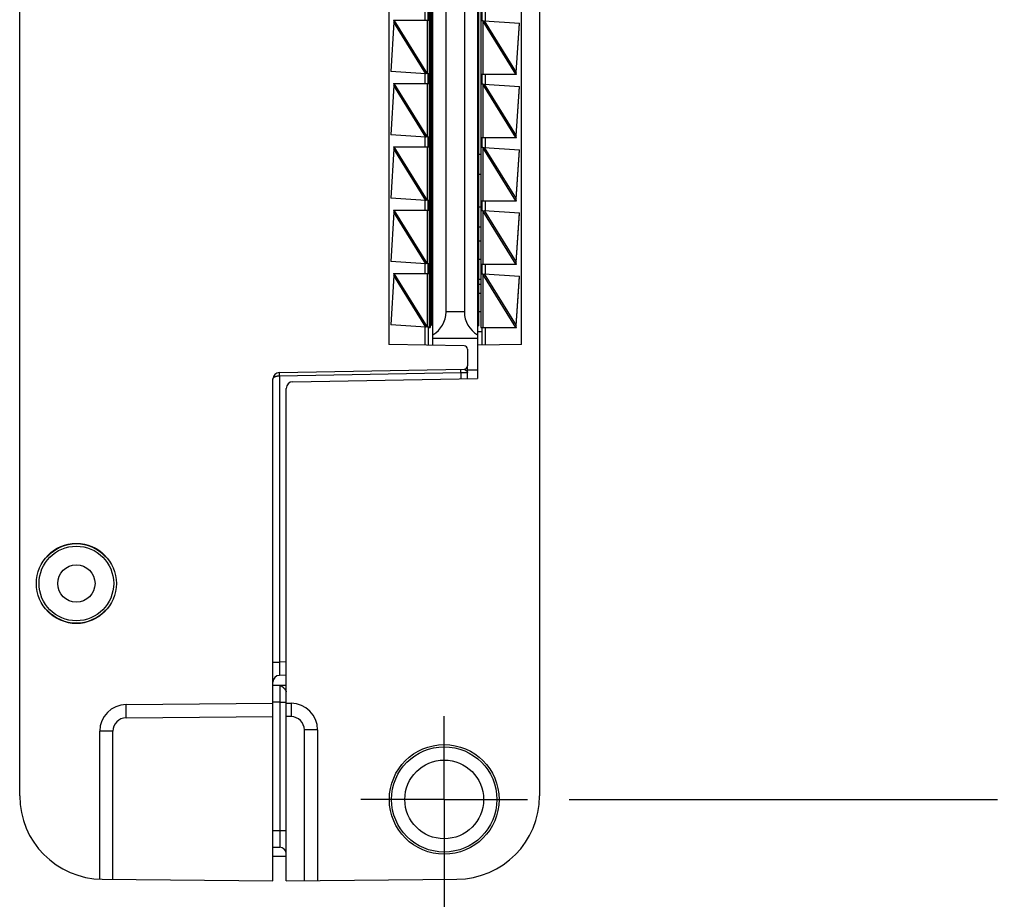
# Model space of a CAD drawing. Header units: inches. Extents: x 0 to 22, y 0 to 17.
# Tile 13 of 21: x 16.1 to 17.6, y 6.5 to 7.8. Entities that reach past the tile are written whole.
import ezdxf

# ---------------------------------------------------------------- set-up
doc = ezdxf.new("R2010")
doc.units = ezdxf.units.IN
doc.header["$LTSCALE"] = 1.21
doc.header["$MEASUREMENT"] = 0
doc.linetypes.add('CENTER', pattern=[0.6, 0.375, -0.075, 0.075, -0.075])
doc.layers.get('0').update_dxf_attribs({"linetype": 'CONTINUOUS'})
doc.layers.add('02___PRT_ALL_AXES', color=7, linetype='CONTINUOUS')
doc.layers.add('DIMENSIONS', color=7, linetype='CONTINUOUS')
doc.styles.get("Standard").update_dxf_attribs({"font": 'txt', "width": 0.8})
doc.dimstyles.new('DIMSTYLE_1', dxfattribs={"dimtxt": 0.125, "dimasz": 0.18, "dimexe": 0.18, "dimexo": 0.0625, "dimgap": 0.09, "dimtad": 0, "dimtih": 1, "dimtoh": 1, "dimdec": 3, "dimzin": 4, "dimdsep": 46, "dimtxsty": 'STANDARD', "dimblk": '_FILLED', "dimblk1": '_FILLED', "dimblk2": '_FILLED', "dimcen": 0.09, "dimadec": 0, "dimazin": 0, "dimtp": 0.01, "dimtm": 0.01, "dimtfac": 1, "dimtdec": 3, "dimtofl": 0, "dimtmove": 0, "dimatfit": 3, "dimldrblk": '_FILLED', "dimfxl": 1, "dimtolj": 1, "dimtzin": 4, "dimarcsym": 0})

# ---------------------------------------------------------------- blocks, each defined once
blk = doc.blocks.new('*D20')
at = {"layer": 'DIMENSIONS', "color": 2, "linetype": 'CONTINUOUS'}
blk.add_line((16.3955, 11.4967), (17.5404, 11.4967), dxfattribs=at)
at = {"layer": 'DIMENSIONS', "color": 2, "linetype": 'CONTINUOUS', "insert": (17.6029, 11.5592), "char_height": 0.125, "width": 1.425, "attachment_point": 1, "line_spacing_factor": 0.9}
blk.add_mtext('4.822{\\Ftxt.shx;\\W1.000000;\\H0.125000; }[122.48]', dxfattribs=at)
blk = doc.blocks.new('_FILLED')
at = {"color": 0, "linetype": 'BYBLOCK'}
blk.add_solid([(0, 0), (-1, 0.1736), (-1, -0.1736)], dxfattribs=at)
blk = doc.blocks.new('*D21')
at = {"layer": 'DIMENSIONS', "color": 2, "linetype": 'CONTINUOUS'}
blk.add_line((16.8975, 6.6747), (17.5404, 6.6747), dxfattribs=at)
at = {"layer": 'DIMENSIONS', "color": 2, "linetype": 'CONTINUOUS', "insert": (17.6029, 6.7372), "char_height": 0.125, "width": 0.825, "attachment_point": 1, "line_spacing_factor": 0.9}
blk.add_mtext('.000{\\Ftxt.shx;\\W1.000000;\\H0.125000; }[0]', dxfattribs=at)
blk = doc.blocks.new('*D22')
at = {"layer": 'DIMENSIONS', "color": 2, "linetype": 'CONTINUOUS'}
blk.add_line((16.2079, 11.6843), (16.2079, 12.3062), dxfattribs=at)
at = {"layer": 'DIMENSIONS', "color": 2, "linetype": 'CONTINUOUS', "insert": (16.1454, 12.3687), "char_height": 0.125, "width": 1.225, "attachment_point": 1, "rotation": 90, "line_spacing_factor": 0.9}
blk.add_mtext('.502{\\Ftxt.shx;\\W1.000000;\\H0.125000; }[12.75]', dxfattribs=at)
blk = doc.blocks.new('*D23')
at = {"layer": 'DIMENSIONS', "color": 2, "linetype": 'CONTINUOUS'}
blk.add_line((16.7099, 6.6122), (16.7099, 5.8652), dxfattribs=at)
at = {"layer": 'DIMENSIONS', "color": 2, "linetype": 'CONTINUOUS', "insert": (16.6474, 5.8027), "char_height": 0.125, "width": 0.825, "attachment_point": 3, "rotation": 90, "line_spacing_factor": 0.9}
blk.add_mtext('.000{\\Ftxt.shx;\\W1.000000;\\H0.125000; }[0]', dxfattribs=at)

msp = doc.modelspace()

# ---------------------------------------------------------------- linework, layer by layer
at = {"color": 7, "linetype": 'CONTINUOUS'}
for p, q in [((16.0729, 6.6799), (16.0729, 11.4915)), ((16.8529, 11.4915), (16.8529, 6.6799)), ((16.7599, 10.8652), (16.7599, 7.3062)), ((16.6269, 10.814), (16.6269, 7.3574)), ((16.6929, 7.3562), (16.6929, 10.8152)), ((16.8259, 7.3574), (16.8259, 10.8141)), ((16.6886, 10.7887), (16.6886, 7.3827)), ((16.6909, 10.7862), (16.6909, 7.3862)), ((16.7649, 10.7887), (16.7649, 7.3827)), ((16.7619, 7.3852), (16.7619, 10.7852)), ((16.7126, 7.4062), (16.7126, 9.1842)), ((16.7402, 9.1842), (16.7402, 7.4062)), ((16.6859, 7.8446), (16.6859, 7.8578)), ((16.7669, 7.8427), (16.7669, 7.8577)), ((16.6341, 7.8409), (16.6296, 7.7668)), ((16.634, 7.8437), (16.6878, 7.8437)), ((16.634, 7.8437), (16.6341, 7.8417)), ((16.6348, 7.8437), (16.6341, 7.8409)), ((16.6341, 7.8411), (16.6341, 7.8409)), ((16.6858, 7.8437), (16.6859, 7.8446)), ((16.7679, 7.8427), (16.7649, 7.8427)), ((16.7679, 7.8427), (16.7701, 7.8431)), ((16.7701, 7.8431), (16.823, 7.8396)), ((16.8181, 7.7656), (16.823, 7.8396)), ((16.8181, 7.7652), (16.823, 7.839)), ((16.6909, 7.8277), (16.6886, 7.8277)), ((16.6825, 7.7634), (16.6296, 7.7668)), ((16.6847, 7.7637), (16.6825, 7.7634)), ((16.6847, 7.7637), (16.6878, 7.7637)), ((16.6859, 7.7628), (16.6858, 7.7637)), ((16.6859, 7.7628), (16.6859, 7.7496)), ((16.6859, 7.7496), (16.6859, 7.7628)), ((16.7649, 7.7627), (16.8183, 7.7627)), ((16.7669, 7.7477), (16.7669, 7.7627)), ((16.8174, 7.7627), (16.8181, 7.7656)), ((16.8181, 7.7651), (16.8181, 7.7652)), ((16.8181, 7.7648), (16.8181, 7.7651)), ((16.8183, 7.7627), (16.8181, 7.7648)), ((16.6341, 7.7459), (16.6296, 7.6718)), ((16.634, 7.7487), (16.6878, 7.7487)), ((16.634, 7.7487), (16.6341, 7.7467)), ((16.6348, 7.7487), (16.6341, 7.7459)), ((16.6341, 7.7461), (16.6341, 7.7459)), ((16.6858, 7.7487), (16.6859, 7.7496)), ((16.6886, 7.7459), (16.6909, 7.7459)), ((16.7679, 7.7477), (16.7649, 7.7477)), ((16.7679, 7.7477), (16.7701, 7.7481)), ((16.7701, 7.7481), (16.823, 7.7446)), ((16.8181, 7.6706), (16.823, 7.7446)), ((16.8181, 7.6702), (16.823, 7.744)), ((16.6909, 7.7279), (16.6886, 7.7279)), ((16.6825, 7.6684), (16.6296, 7.6718)), ((16.6847, 7.6687), (16.6825, 7.6684)), ((16.6847, 7.6687), (16.6878, 7.6687)), ((16.6859, 7.6678), (16.6858, 7.6687)), ((16.8174, 7.6677), (16.8181, 7.6706)), ((16.8181, 7.6701), (16.8181, 7.6702)), ((16.8181, 7.6698), (16.8181, 7.6701)), ((16.8183, 7.6677), (16.8181, 7.6698)), ((16.634, 7.6537), (16.6878, 7.6537)), ((16.634, 7.6537), (16.6341, 7.6517)), ((16.6348, 7.6537), (16.6341, 7.6509)), ((16.6858, 7.6537), (16.6859, 7.6546)), ((16.6859, 7.6678), (16.6859, 7.6546)), ((16.6859, 7.6546), (16.6859, 7.6678)), ((16.7649, 7.6677), (16.8183, 7.6677)), ((16.7669, 7.6527), (16.7669, 7.6677)), ((16.6341, 7.6509), (16.6296, 7.5768)), ((16.6341, 7.6511), (16.6341, 7.6509)), ((16.7619, 7.6428), (16.7649, 7.6428)), ((16.7679, 7.6527), (16.7649, 7.6527)), ((16.7679, 7.6527), (16.7701, 7.6531)), ((16.7701, 7.6531), (16.823, 7.6496)), ((16.8181, 7.5756), (16.823, 7.6496)), ((16.8181, 7.5752), (16.823, 7.649)), ((16.7619, 7.6128), (16.7649, 7.6128)), ((16.6825, 7.5734), (16.6296, 7.5768)), ((16.6847, 7.5737), (16.6825, 7.5734)), ((16.6847, 7.5737), (16.6878, 7.5737)), ((16.6859, 7.5728), (16.6858, 7.5737)), ((16.6859, 7.5728), (16.6859, 7.5596)), ((16.6859, 7.5596), (16.6859, 7.5728)), ((16.7649, 7.5727), (16.8183, 7.5727)), ((16.7669, 7.5577), (16.7669, 7.5727)), ((16.8174, 7.5727), (16.8181, 7.5756)), ((16.8181, 7.5751), (16.8181, 7.5752)), ((16.8181, 7.5748), (16.8181, 7.5751)), ((16.8183, 7.5727), (16.8181, 7.5748)), ((16.6341, 7.5559), (16.6296, 7.4818)), ((16.634, 7.5587), (16.6878, 7.5587)), ((16.634, 7.5587), (16.6341, 7.5567)), ((16.6348, 7.5587), (16.6341, 7.5559)), ((16.6341, 7.5561), (16.6341, 7.5559)), ((16.6858, 7.5587), (16.6859, 7.5596)), ((16.7619, 7.564), (16.7649, 7.564)), ((16.7679, 7.5577), (16.7649, 7.5577)), ((16.7679, 7.5577), (16.7701, 7.5581)), ((16.7701, 7.5581), (16.823, 7.5546)), ((16.8181, 7.4806), (16.823, 7.5546)), ((16.8181, 7.4802), (16.823, 7.554)), ((16.7619, 7.534), (16.7649, 7.534)), ((16.7619, 7.5129), (16.7649, 7.5129)), ((16.6825, 7.4784), (16.6296, 7.4818)), ((16.6847, 7.4787), (16.6825, 7.4784)), ((16.6847, 7.4787), (16.6878, 7.4787)), ((16.6859, 7.4778), (16.6858, 7.4787)), ((16.6859, 7.4778), (16.6859, 7.4646)), ((16.6859, 7.4646), (16.6859, 7.4778)), ((16.7619, 7.4853), (16.7649, 7.4853)), ((16.7649, 7.4777), (16.8183, 7.4777)), ((16.7669, 7.4627), (16.7669, 7.4777)), ((16.8174, 7.4777), (16.8181, 7.4806)), ((16.8181, 7.4801), (16.8181, 7.4802)), ((16.8181, 7.4798), (16.8181, 7.4801)), ((16.8183, 7.4777), (16.8181, 7.4798)), ((16.634, 7.4637), (16.6878, 7.4637)), ((16.634, 7.4637), (16.6341, 7.4617)), ((16.6348, 7.4637), (16.6341, 7.4609)), ((16.6858, 7.4637), (16.6859, 7.4646)), ((16.7679, 7.4627), (16.7649, 7.4627)), ((16.7679, 7.4627), (16.7701, 7.4631)), ((16.7701, 7.4631), (16.823, 7.4596)), ((16.6341, 7.4609), (16.6296, 7.3868)), ((16.6341, 7.4611), (16.6341, 7.4609)), ((16.7619, 7.4553), (16.7649, 7.4553)), ((16.7619, 7.4477), (16.7649, 7.4477)), ((16.8181, 7.3856), (16.823, 7.4596)), ((16.8181, 7.3852), (16.823, 7.459)), ((16.7619, 7.4341), (16.7649, 7.4341)), ((16.7619, 7.4066), (16.7649, 7.4066)), ((16.6825, 7.3834), (16.6296, 7.3868)), ((16.6847, 7.3837), (16.6825, 7.3834)), ((16.6847, 7.3837), (16.6878, 7.3837)), ((16.6859, 7.3828), (16.6858, 7.3837)), ((16.6859, 7.3828), (16.6859, 7.3563)), ((16.6859, 7.3827), (16.6886, 7.3827)), ((16.6879, 7.3827), (16.6878, 7.3837)), ((16.6909, 7.3862), (16.6929, 7.3862)), ((16.7619, 7.3852), (16.7599, 7.3852)), ((16.7599, 7.3766), (16.7669, 7.3766)), ((16.7649, 7.3827), (16.8183, 7.3827)), ((16.7669, 7.3563), (16.7669, 7.3827)), ((16.8174, 7.3827), (16.8181, 7.3856)), ((16.8181, 7.3851), (16.8181, 7.3852)), ((16.8181, 7.3848), (16.8181, 7.3851)), ((16.8183, 7.3827), (16.8181, 7.3848)), ((16.7599, 7.3662), (16.6929, 7.3662)), ((16.74, 7.3554), (16.6269, 7.3574)), ((16.7449, 7.3504), (16.7449, 7.3251)), ((16.8259, 7.3574), (16.7599, 7.3562)), ((16.4627, 7.3153), (16.74, 7.3201)), ((16.7449, 7.3059), (16.7449, 7.3251)), ((16.7449, 7.3154), (16.7449, 7.3153)), ((16.4529, 6.5527), (16.4529, 7.3053)), ((16.4827, 7.3014), (16.7599, 7.3062)), ((16.4729, 6.5527), (16.4729, 7.2914)), ((16.1141, 7.0387), (16.1135, 7.0387)), ((16.2022, 7.0387), (16.2016, 7.0387)), ((16.1135, 6.9587), (16.1141, 6.9587)), ((16.2016, 6.9587), (16.2022, 6.9587)), ((16.4729, 6.861), (16.4627, 6.8608)), ((16.4729, 6.8457), (16.4529, 6.8454)), ((16.463, 6.8455), (16.4631, 6.8455)), ((16.465, 6.8456), (16.4631, 6.8455)), ((16.2325, 6.817), (16.4529, 6.819)), ((16.4729, 6.819), (16.4802, 6.8189)), ((16.1929, 6.555), (16.1929, 6.777)), ((16.5199, 6.7789), (16.5199, 6.5531)), ((16.4529, 6.6031), (16.463, 6.6029)), ((16.4529, 6.5897), (16.4729, 6.5897)), ((16.1968, 6.5549), (16.4529, 6.5527)), ((16.4729, 6.5527), (16.729, 6.5549))]:
    msp.add_line(p, q, dxfattribs=at)
at = {"color": 9, "linetype": 'CONTINUOUS'}
for p, q in [((16.681, 7.8585), (16.681, 7.8437)), ((16.7718, 7.843), (16.7718, 7.8577)), ((16.6825, 7.7634), (16.6341, 7.8409)), ((16.6848, 7.7635), (16.6348, 7.8437)), ((16.6848, 7.7635), (16.6848, 7.8437)), ((16.6878, 7.7637), (16.6878, 7.8437)), ((16.8174, 7.7627), (16.7678, 7.8429)), ((16.7678, 7.8429), (16.7678, 7.7627)), ((16.7701, 7.8431), (16.8181, 7.7656)), ((16.681, 7.7635), (16.681, 7.7487)), ((16.7718, 7.748), (16.7718, 7.7627)), ((16.6825, 7.6684), (16.6341, 7.7459)), ((16.6848, 7.6685), (16.6348, 7.7487)), ((16.6848, 7.6685), (16.6848, 7.7487)), ((16.6878, 7.6687), (16.6878, 7.7487)), ((16.8174, 7.6677), (16.7678, 7.7479)), ((16.7678, 7.7479), (16.7678, 7.6677)), ((16.7701, 7.7481), (16.8181, 7.6706)), ((16.681, 7.6685), (16.681, 7.6537)), ((16.6848, 7.5735), (16.6348, 7.6537)), ((16.6848, 7.5735), (16.6848, 7.6537)), ((16.6878, 7.5737), (16.6878, 7.6537)), ((16.7718, 7.653), (16.7718, 7.6677)), ((16.6825, 7.5734), (16.6341, 7.6509)), ((16.8174, 7.5727), (16.7678, 7.6529)), ((16.7678, 7.6529), (16.7678, 7.5727)), ((16.7701, 7.6531), (16.8181, 7.5756)), ((16.681, 7.5735), (16.681, 7.5587)), ((16.7718, 7.558), (16.7718, 7.5727)), ((16.6825, 7.4784), (16.6341, 7.5559)), ((16.6848, 7.4785), (16.6348, 7.5587)), ((16.6848, 7.4785), (16.6848, 7.5587)), ((16.6878, 7.4787), (16.6878, 7.5587)), ((16.8174, 7.4777), (16.7678, 7.5579)), ((16.7678, 7.5579), (16.7678, 7.4777)), ((16.7701, 7.5581), (16.8181, 7.4806)), ((16.681, 7.4785), (16.681, 7.4637)), ((16.7718, 7.463), (16.7718, 7.4777)), ((16.6848, 7.3835), (16.6348, 7.4637)), ((16.6848, 7.3835), (16.6848, 7.4637)), ((16.6878, 7.3837), (16.6878, 7.4637)), ((16.8174, 7.3827), (16.7678, 7.4629)), ((16.7678, 7.4629), (16.7678, 7.3827)), ((16.7701, 7.4631), (16.8181, 7.3856)), ((16.6825, 7.3834), (16.6341, 7.4609)), ((16.7402, 7.4062), (16.7126, 7.4062)), ((16.681, 7.3835), (16.681, 7.3564)), ((16.7718, 7.3564), (16.7718, 7.3827)), ((16.4627, 7.3103), (16.4627, 7.3153)), ((16.4627, 7.3103), (16.735, 7.3151)), ((16.735, 7.3151), (16.735, 7.3201)), ((16.735, 7.3151), (16.7449, 7.3153)), ((16.735, 7.3151), (16.735, 7.3058)), ((16.7449, 7.3192), (16.7599, 7.3192)), ((16.4627, 7.3103), (16.4627, 6.8808)), ((16.4529, 6.8808), (16.4627, 6.8808)), ((16.4729, 6.881), (16.4627, 6.8808)), ((16.4627, 6.8808), (16.4627, 6.8608)), ((16.4631, 6.8455), (16.463, 6.8205)), ((16.4631, 6.8455), (16.4648, 6.8452)), ((16.2325, 6.797), (16.2325, 6.817)), ((16.463, 6.8205), (16.4529, 6.8204)), ((16.463, 6.8205), (16.4729, 6.8205)), ((16.463, 6.8205), (16.463, 6.6279)), ((16.4802, 6.8189), (16.4802, 6.7989)), ((16.2325, 6.797), (16.4529, 6.799)), ((16.4802, 6.7989), (16.4729, 6.799)), ((16.2127, 6.777), (16.1929, 6.777)), ((16.2127, 6.5548), (16.2127, 6.777)), ((16.5199, 6.7789), (16.5, 6.7789)), ((16.5, 6.5529), (16.5, 6.7789)), ((16.4529, 6.6281), (16.463, 6.6279)), ((16.463, 6.6279), (16.4729, 6.6279)), ((16.463, 6.6279), (16.463, 6.6029))]:
    msp.add_line(p, q, dxfattribs=at)
at = {"color": 7, "linetype": 'CONTINUOUS'}
for points in [[(16.6341, 7.8417), (16.6341, 7.8415), (16.6341, 7.8411)], [(16.6341, 7.7467), (16.6341, 7.7465), (16.6341, 7.7461)], [(16.6341, 7.6517), (16.6341, 7.6515), (16.6341, 7.6511)], [(16.6341, 7.5567), (16.6341, 7.5565), (16.6341, 7.5561)], [(16.6341, 7.4617), (16.6341, 7.4615), (16.6341, 7.4611)], [(16.7449, 7.3154), (16.7449, 7.3162), (16.7449, 7.3166)]]:
    msp.add_lwpolyline(points, dxfattribs=at)
for centre, radius in [((16.1579, 6.9987), 0.06), ((16.1579, 6.9987), 0.056), ((16.1579, 6.9987), 0.028), ((16.7099, 6.6747), 0.0823), ((16.7099, 6.6747), 0.079), ((16.7099, 6.6747), 0.0591)]:
    msp.add_circle(centre, radius, dxfattribs=at)
for centre, radius, start, end in [((16.7399, 7.3504), 0.005, 0, 89), ((16.4629, 7.3053), 0.01, 91, 180), ((16.7399, 7.3251), 0.005, 271, 360), ((16.4829, 7.2914), 0.01, 91, 180), ((16.1579, 6.9987), 0.0597, 42.0587, 137.9413), ((16.1579, 6.9987), 0.0593, 42.4453, 137.5547), ((16.1579, 6.9987), 0.0597, 222.0587, 317.9413), ((16.1579, 6.9987), 0.0593, 222.4453, 317.5547), ((16.4629, 6.8508), 0.01, 91, 180), ((16.2329, 6.777), 0.04, 90.5, 180), ((16.4799, 6.7789), 0.04, 0, 89.5), ((16.1979, 6.6799), 0.125, 180, 269.5), ((16.7279, 6.6799), 0.125, 270.5, 360), ((16.4629, 6.5929), 0.01, 1.4917, 89)]:
    msp.add_arc(centre, radius, start, end, dxfattribs=at)
at = {"color": 9, "linetype": 'CONTINUOUS'}
for centre, start, end in [((16.2327, 6.777), 90.5037, 179.9962), ((16.48, 6.7789), 0.0036, 89.4965)]:
    msp.add_arc(centre, 0.02, start, end, dxfattribs=at)
at = {"color": 7, "linetype": 'CONTINUOUS'}
for centre, start_param, end_param in [((16.6726, 7.4062), -2.604441, -1.566361), ((16.7802, 7.4062), -4.707953, -3.669873)]:
    msp.add_ellipse(centre, major_axis=(0.0002, 0.04), ratio=1, start_param=start_param, end_param=end_param, dxfattribs=at)
for points, knots in [([(16.6878, 7.8437), (16.6878, 7.8437), (16.6878, 7.8437), (16.6878, 7.8437), (16.6878, 7.8437), (16.6878, 7.8437), (16.6878, 7.8437), (16.6878, 7.8438), (16.6878, 7.8438), (16.6878, 7.8439), (16.6878, 7.8439), (16.6878, 7.844), (16.6879, 7.8442), (16.6879, 7.8443), (16.6879, 7.8444), (16.6879, 7.8446), (16.6879, 7.8448), (16.6879, 7.8451), (16.6879, 7.8454), (16.6879, 7.8459), (16.6879, 7.8465), (16.6879, 7.8471), (16.6879, 7.8477), (16.6879, 7.8483), (16.6879, 7.849), (16.6879, 7.85), (16.6879, 7.8512), (16.6879, 7.8524), (16.6879, 7.8534), (16.6879, 7.8541), (16.6879, 7.8547), (16.6879, 7.8554), (16.6879, 7.856), (16.6879, 7.8565), (16.6879, 7.857), (16.6879, 7.8574), (16.6879, 7.8576), (16.6879, 7.8578), (16.6879, 7.858), (16.6879, 7.8581), (16.6879, 7.8583), (16.6878, 7.8584), (16.6878, 7.8585), (16.6878, 7.8586), (16.6878, 7.8586), (16.6878, 7.8587), (16.6878, 7.8587), (16.6878, 7.8587), (16.6878, 7.8587), (16.6878, 7.8587), (16.6878, 7.8587), (16.6878, 7.8587), (16.6878, 7.8587)], [0, 0, 0, 0, 0.000262, 0.000478, 0.000762, 0.001117, 0.001544, 0.002618, 0.005649, 0.009863, 0.015252, 0.021806, 0.029509, 0.038344, 0.04829, 0.059322, 0.071416, 0.084541, 0.113757, 0.146691, 0.183026, 0.222412, 0.26447, 0.308796, 0.354963, 0.402526, 0.5, 0.597474, 0.645037, 0.691204, 0.73553, 0.777588, 0.816974, 0.853309, 0.886243, 0.915459, 0.928584, 0.940678, 0.95171, 0.961656, 0.970491, 0.978194, 0.984748, 0.990137, 0.994351, 0.997382, 0.998456, 0.998883, 0.999238, 0.999522, 0.999738, 1, 1, 1, 1]), ([(16.6878, 7.7487), (16.6878, 7.7487), (16.6878, 7.7487), (16.6878, 7.7487), (16.6878, 7.7487), (16.6878, 7.7487), (16.6878, 7.7487), (16.6878, 7.7488), (16.6878, 7.7488), (16.6878, 7.7489), (16.6878, 7.7489), (16.6878, 7.749), (16.6879, 7.7492), (16.6879, 7.7493), (16.6879, 7.7494), (16.6879, 7.7496), (16.6879, 7.7498), (16.6879, 7.7501), (16.6879, 7.7504), (16.6879, 7.7509), (16.6879, 7.7515), (16.6879, 7.7521), (16.6879, 7.7527), (16.6879, 7.7533), (16.6879, 7.754), (16.6879, 7.755), (16.6879, 7.7562), (16.6879, 7.7574), (16.6879, 7.7584), (16.6879, 7.7591), (16.6879, 7.7597), (16.6879, 7.7604), (16.6879, 7.761), (16.6879, 7.7615), (16.6879, 7.762), (16.6879, 7.7624), (16.6879, 7.7626), (16.6879, 7.7628), (16.6879, 7.763), (16.6879, 7.7631), (16.6879, 7.7633), (16.6878, 7.7634), (16.6878, 7.7635), (16.6878, 7.7636), (16.6878, 7.7636), (16.6878, 7.7637), (16.6878, 7.7637), (16.6878, 7.7637), (16.6878, 7.7637), (16.6878, 7.7637), (16.6878, 7.7637), (16.6878, 7.7637), (16.6878, 7.7637)], [0, 0, 0, 0, 0.000262, 0.000478, 0.000762, 0.001117, 0.001544, 0.002618, 0.005649, 0.009863, 0.015252, 0.021806, 0.029509, 0.038344, 0.04829, 0.059322, 0.071416, 0.084541, 0.113757, 0.146691, 0.183026, 0.222412, 0.26447, 0.308796, 0.354963, 0.402526, 0.5, 0.597474, 0.645037, 0.691204, 0.73553, 0.777588, 0.816974, 0.853309, 0.886243, 0.915459, 0.928584, 0.940678, 0.95171, 0.961656, 0.970491, 0.978194, 0.984748, 0.990137, 0.994351, 0.997382, 0.998456, 0.998883, 0.999238, 0.999522, 0.999738, 1, 1, 1, 1]), ([(16.6878, 7.6537), (16.6878, 7.6537), (16.6878, 7.6537), (16.6878, 7.6537), (16.6878, 7.6537), (16.6878, 7.6537), (16.6878, 7.6537), (16.6878, 7.6538), (16.6878, 7.6538), (16.6878, 7.6539), (16.6878, 7.6539), (16.6878, 7.654), (16.6879, 7.6542), (16.6879, 7.6543), (16.6879, 7.6544), (16.6879, 7.6546), (16.6879, 7.6548), (16.6879, 7.6551), (16.6879, 7.6554), (16.6879, 7.6559), (16.6879, 7.6565), (16.6879, 7.6571), (16.6879, 7.6577), (16.6879, 7.6583), (16.6879, 7.659), (16.6879, 7.66), (16.6879, 7.6612), (16.6879, 7.6624), (16.6879, 7.6634), (16.6879, 7.6641), (16.6879, 7.6647), (16.6879, 7.6654), (16.6879, 7.666), (16.6879, 7.6665), (16.6879, 7.667), (16.6879, 7.6674), (16.6879, 7.6676), (16.6879, 7.6678), (16.6879, 7.668), (16.6879, 7.6681), (16.6879, 7.6683), (16.6878, 7.6684), (16.6878, 7.6685), (16.6878, 7.6686), (16.6878, 7.6686), (16.6878, 7.6687), (16.6878, 7.6687), (16.6878, 7.6687), (16.6878, 7.6687), (16.6878, 7.6687), (16.6878, 7.6687), (16.6878, 7.6687), (16.6878, 7.6687)], [0, 0, 0, 0, 0.000262, 0.000478, 0.000762, 0.001117, 0.001544, 0.002618, 0.005649, 0.009863, 0.015252, 0.021806, 0.029509, 0.038344, 0.04829, 0.059322, 0.071416, 0.084541, 0.113757, 0.146691, 0.183026, 0.222412, 0.26447, 0.308796, 0.354963, 0.402526, 0.5, 0.597474, 0.645037, 0.691204, 0.73553, 0.777588, 0.816974, 0.853309, 0.886243, 0.915459, 0.928584, 0.940678, 0.95171, 0.961656, 0.970491, 0.978194, 0.984748, 0.990137, 0.994351, 0.997382, 0.998456, 0.998883, 0.999238, 0.999522, 0.999738, 1, 1, 1, 1]), ([(16.6878, 7.5587), (16.6878, 7.5587), (16.6878, 7.5587), (16.6878, 7.5587), (16.6878, 7.5587), (16.6878, 7.5587), (16.6878, 7.5587), (16.6878, 7.5588), (16.6878, 7.5588), (16.6878, 7.5589), (16.6878, 7.5589), (16.6878, 7.559), (16.6879, 7.5592), (16.6879, 7.5593), (16.6879, 7.5594), (16.6879, 7.5596), (16.6879, 7.5598), (16.6879, 7.5601), (16.6879, 7.5604), (16.6879, 7.5609), (16.6879, 7.5615), (16.6879, 7.5621), (16.6879, 7.5627), (16.6879, 7.5633), (16.6879, 7.564), (16.6879, 7.565), (16.6879, 7.5662), (16.6879, 7.5674), (16.6879, 7.5684), (16.6879, 7.5691), (16.6879, 7.5697), (16.6879, 7.5704), (16.6879, 7.571), (16.6879, 7.5715), (16.6879, 7.572), (16.6879, 7.5724), (16.6879, 7.5726), (16.6879, 7.5728), (16.6879, 7.573), (16.6879, 7.5731), (16.6879, 7.5733), (16.6878, 7.5734), (16.6878, 7.5735), (16.6878, 7.5736), (16.6878, 7.5736), (16.6878, 7.5737), (16.6878, 7.5737), (16.6878, 7.5737), (16.6878, 7.5737), (16.6878, 7.5737), (16.6878, 7.5737), (16.6878, 7.5737), (16.6878, 7.5737)], [0, 0, 0, 0, 0.000262, 0.000478, 0.000762, 0.001117, 0.001544, 0.002618, 0.005649, 0.009863, 0.015252, 0.021806, 0.029509, 0.038344, 0.04829, 0.059322, 0.071416, 0.084541, 0.113757, 0.146691, 0.183026, 0.222412, 0.26447, 0.308796, 0.354963, 0.402526, 0.5, 0.597474, 0.645037, 0.691204, 0.73553, 0.777588, 0.816974, 0.853309, 0.886243, 0.915459, 0.928584, 0.940678, 0.95171, 0.961656, 0.970491, 0.978194, 0.984748, 0.990137, 0.994351, 0.997382, 0.998456, 0.998883, 0.999238, 0.999522, 0.999738, 1, 1, 1, 1]), ([(16.6878, 7.4637), (16.6878, 7.4637), (16.6878, 7.4637), (16.6878, 7.4637), (16.6878, 7.4637), (16.6878, 7.4637), (16.6878, 7.4637), (16.6878, 7.4638), (16.6878, 7.4638), (16.6878, 7.4639), (16.6878, 7.4639), (16.6878, 7.464), (16.6879, 7.4642), (16.6879, 7.4643), (16.6879, 7.4644), (16.6879, 7.4646), (16.6879, 7.4648), (16.6879, 7.4651), (16.6879, 7.4654), (16.6879, 7.4659), (16.6879, 7.4665), (16.6879, 7.4671), (16.6879, 7.4677), (16.6879, 7.4683), (16.6879, 7.469), (16.6879, 7.47), (16.6879, 7.4712), (16.6879, 7.4724), (16.6879, 7.4734), (16.6879, 7.4741), (16.6879, 7.4747), (16.6879, 7.4754), (16.6879, 7.476), (16.6879, 7.4765), (16.6879, 7.477), (16.6879, 7.4774), (16.6879, 7.4776), (16.6879, 7.4778), (16.6879, 7.478), (16.6879, 7.4781), (16.6879, 7.4783), (16.6878, 7.4784), (16.6878, 7.4785), (16.6878, 7.4786), (16.6878, 7.4786), (16.6878, 7.4787), (16.6878, 7.4787), (16.6878, 7.4787), (16.6878, 7.4787), (16.6878, 7.4787), (16.6878, 7.4787), (16.6878, 7.4787), (16.6878, 7.4787)], [0, 0, 0, 0, 0.000262, 0.000478, 0.000762, 0.001117, 0.001544, 0.002618, 0.005649, 0.009863, 0.015252, 0.021806, 0.029509, 0.038344, 0.04829, 0.059322, 0.071416, 0.084541, 0.113757, 0.146691, 0.183026, 0.222412, 0.26447, 0.308796, 0.354963, 0.402526, 0.5, 0.597474, 0.645037, 0.691204, 0.73553, 0.777588, 0.816974, 0.853309, 0.886243, 0.915459, 0.928584, 0.940678, 0.95171, 0.961656, 0.970491, 0.978194, 0.984748, 0.990137, 0.994351, 0.997382, 0.998456, 0.998883, 0.999238, 0.999522, 0.999738, 1, 1, 1, 1]), ([(16.6859, 7.3827), (16.6859, 7.3827), (16.6859, 7.3827), (16.6859, 7.3828), (16.6859, 7.3828)], [0, 0, 0, 0, 0.253572, 1, 1, 1, 1]), ([(16.7433, 7.3177), (16.7435, 7.3176), (16.7437, 7.3174), (16.744, 7.3171), (16.7442, 7.3168), (16.7444, 7.3165), (16.7446, 7.3162), (16.7447, 7.316), (16.7448, 7.3158), (16.7449, 7.3156), (16.7449, 7.3155), (16.7449, 7.3154)], [0, 0, 0, 0, 0.153475, 0.29968, 0.438202, 0.568936, 0.691612, 0.804912, 0.857716, 0.907833, 1, 1, 1, 1])]:
    msp.add_open_spline(points, degree=3, knots=knots, dxfattribs=at)
at = {"color": 9, "linetype": 'CONTINUOUS'}
for points, knots in [([(16.74, 7.3201), (16.74, 7.3201), (16.7401, 7.3201), (16.7402, 7.3201), (16.7403, 7.3201), (16.7404, 7.32), (16.7405, 7.32), (16.7406, 7.3199), (16.7407, 7.3199), (16.7409, 7.3197), (16.7411, 7.3196), (16.7413, 7.3194), (16.7415, 7.3193), (16.7418, 7.3191), (16.742, 7.3189), (16.7422, 7.3187), (16.7424, 7.3185), (16.7427, 7.3183), (16.743, 7.3181), (16.7432, 7.3179), (16.7433, 7.3177)], [0, 0, 0, 0, 0.038078, 0.058679, 0.080441, 0.103366, 0.127471, 0.152846, 0.179567, 0.236923, 0.298696, 0.363911, 0.431683, 0.501342, 0.572334, 0.644209, 0.716524, 0.788764, 0.860391, 1, 1, 1, 1]), ([(16.4529, 7.3053), (16.4529, 7.3054), (16.4529, 7.3055), (16.4529, 7.3058), (16.453, 7.3062), (16.4532, 7.3067), (16.4535, 7.3071), (16.4539, 7.3076), (16.4544, 7.308), (16.4549, 7.3084), (16.4556, 7.3087), (16.4563, 7.3091), (16.457, 7.3094), (16.4577, 7.3096), (16.4583, 7.3097), (16.4589, 7.3099), (16.4597, 7.31), (16.4605, 7.3102), (16.4612, 7.3102), (16.4618, 7.3103), (16.4624, 7.3103), (16.4627, 7.3103)], [0, 0, 0, 0, 0.019339, 0.03876, 0.078482, 0.120194, 0.164685, 0.212588, 0.264389, 0.320409, 0.380827, 0.445693, 0.51492, 0.588289, 0.626424, 0.66545, 0.745885, 0.828972, 0.871282, 0.913963, 1, 1, 1, 1]), ([(16.463, 6.8455), (16.463, 6.8455), (16.463, 6.8455), (16.4631, 6.8455), (16.4631, 6.8455), (16.4631, 6.8455), (16.4631, 6.8455), (16.4631, 6.8455)], [0, 0, 0, 0, 0.029615, 0.08135, 0.269069, 0.574826, 1, 1, 1, 1]), ([(16.4648, 6.8452), (16.465, 6.8451), (16.4652, 6.845), (16.4656, 6.8448), (16.466, 6.8446), (16.4664, 6.8443), (16.4668, 6.8441), (16.4671, 6.8438), (16.4674, 6.8436), (16.4676, 6.8433), (16.4678, 6.8432), (16.468, 6.843)], [0, 0, 0, 0, 0.111285, 0.226263, 0.345188, 0.468095, 0.594912, 0.725699, 0.792715, 0.860842, 1, 1, 1, 1]), ([(16.468, 6.843), (16.4682, 6.8428), (16.4687, 6.8424), (16.4692, 6.8418), (16.4696, 6.8413), (16.47, 6.8409), (16.4704, 6.8404), (16.4708, 6.8399), (16.4711, 6.8395), (16.4715, 6.839), (16.4718, 6.8385), (16.472, 6.8381), (16.4722, 6.8378), (16.4723, 6.8376), (16.4725, 6.8374), (16.4726, 6.8371), (16.4727, 6.8368), (16.4728, 6.8365), (16.4728, 6.8362), (16.4729, 6.836), (16.4729, 6.8359)], [0, 0, 0, 0, 0.131316, 0.198925, 0.26736, 0.336262, 0.405267, 0.474007, 0.542079, 0.609031, 0.674272, 0.737133, 0.767458, 0.796939, 0.825507, 0.853108, 0.9055, 0.930426, 0.954468, 1, 1, 1, 1])]:
    msp.add_open_spline(points, degree=3, knots=knots, dxfattribs=at)
at = {"color": 7, "linetype": 'CONTINUOUS'}
msp.add_open_spline([(16.7449, 7.3154), (16.7449, 7.3154), (16.7449, 7.3154), (16.7449, 7.3154)], degree=3, dxfattribs=at)
at = {"color": 9, "linetype": 'CONTINUOUS'}
msp.add_open_spline([(16.4631, 6.8455), (16.4631, 6.8455), (16.4631, 6.8455), (16.4631, 6.8455)], degree=3, dxfattribs=at)
at = {"layer": '02___PRT_ALL_AXES', "color": 7, "linetype": 'CENTER'}
for q in [(16.7099, 6.7998), (16.5848, 6.6747), (16.835, 6.6747), (16.7099, 6.5496)]:
    msp.add_line((16.7099, 6.6747), q, dxfattribs=at)

# ---------------------------------------------------------------- dimensions: what is measured, and where the dimension line sits
at = {"layer": 'DIMENSIONS', "color": 2, "linetype": 'CONTINUOUS'}
for feature_location, offset, dtype, origin, picture, middle in [((16.2079, 11.6843), (0, 0.6219), 1, (16.7099, 6.6747), '*D22', (16.2079, 12.9812)), ((16.3955, 11.4967), (1.1449, 0), 0, (16.835, 6.6747), '*D20', (18.3154, 11.4967)), ((16.8974716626, 6.6747099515), (0.6429000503, 0), 0, (16.8349716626, 6.6747099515), '*D21', (18.0153717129, 6.6747099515)), ((16.7098716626, 6.6122099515), (0, -0.747), 1, (16.7098716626, 6.6747099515), '*D23', (16.8218900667, 5.1667107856))]:
    dim = msp.add_ordinate_dim(feature_location=feature_location, offset=offset, dtype=dtype, origin=origin, dimstyle='DIMSTYLE_1', dxfattribs=at)
    dim.commit()
    dim.dimension.update_dxf_attribs({"geometry": picture, "text_midpoint": middle})

doc.saveas('drawing.dxf')
